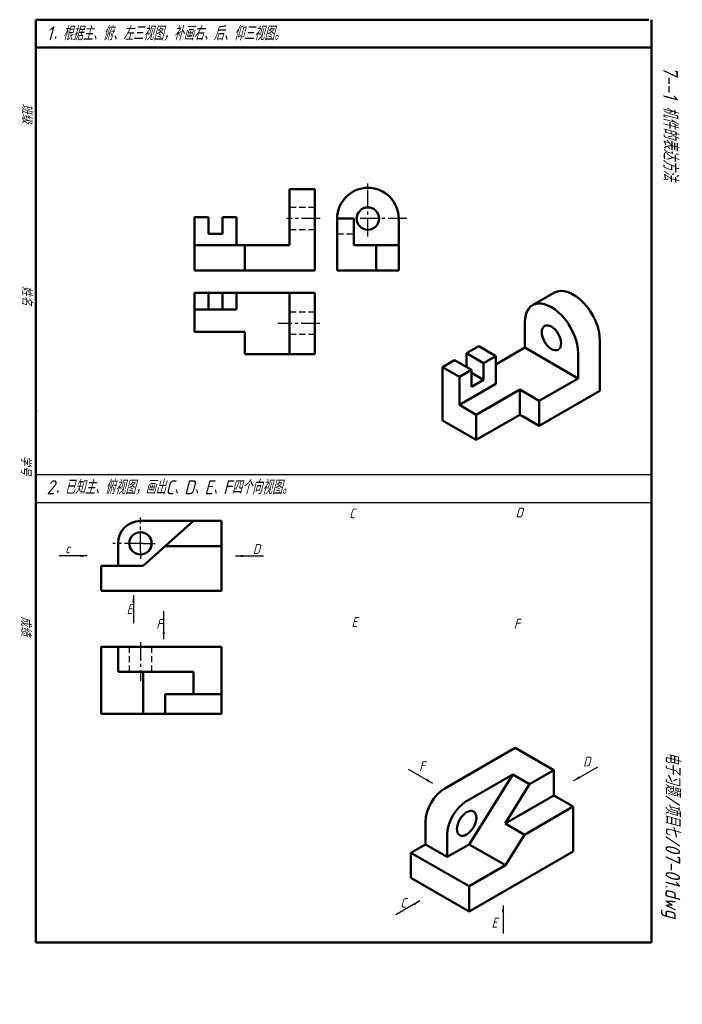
# Model space of a CAD drawing. Header units: millimetres. Extents: x 104 to 341, y -29 to 323.
import ezdxf

# ---------------------------------------------------------------- set-up
doc = ezdxf.new("R2010")
doc.units = ezdxf.units.MM
doc.header["$LTSCALE"] = 0.7
doc.linetypes.add('CENTER2', pattern=[28.575, 19.05, -3.175, 3.175, -3.175])
doc.linetypes.add('DASHED2', pattern=[9.525, 6.35, -3.175])
doc.layers.add('尺寸层', color=221, linetype='Continuous')
doc.layers.add('细实线层', color=7, linetype='Continuous')
for name, color, linetype, lineweight in [('文字层', 227, 'Continuous', 20), ('点画线层', 3, 'CENTER2', 25), ('粗实线层', 7, 'Continuous', 50), ('虚线层', 2, 'DASHED2', 25)]:
    doc.layers.add(name, color=color, linetype=linetype, lineweight=lineweight)
doc.styles.add('工程字体（斜）', font='gbeitc.shx', dxfattribs={"bigfont": 'gbcbig.shx'})
doc.styles.add('工程斜体', font='gbeitc.shx', dxfattribs={"bigfont": 'gbcbig.shx'})
doc.dimstyles.new('gb35', dxfattribs={"dimtxt": 2.5, "dimasz": 2.5, "dimexe": 2, "dimexo": 0, "dimgap": 1, "dimtad": 1, "dimdsep": 46, "dimtxsty": '工程字体（斜）', "dimcen": 0, "dimadec": 0, "dimazin": 0, "dimtfac": 1, "dimtmove": 0, "dimatfit": 3, "dimfxl": 0, "dimarcsym": 0})

msp = doc.modelspace()

# ---------------------------------------------------------------- linework, layer by layer
at = {"layer": '尺寸层', "color": 7, "ltscale": 0.5}
msp.add_line((291.36, 178.7), (311.56, 190.36), dxfattribs=at)
at = {"layer": '点画线层', "color": 7, "ltscale": 0.5}
for p, q in [((228.66, 245.64), (228.66, 264.99)), ((211.59, 252), (199.73, 252)), ((242.54, 252), (224.28, 252)), ((211.51, 214.5), (196.51, 214.5)), ((147.38, 132.95), (147.38, 145.07)), ((148.38, 135.87), (137.48, 135.87)), ((147.38, 100.57), (147.38, 86.72))]:
    msp.add_line(p, q, dxfattribs=at)
at = {"layer": '点画线层', "color": 7}
for p, q in [((148.38, 135.87), (152.59, 135.87)), ((147.38, 132.95), (147.38, 130.28))]:
    msp.add_line(p, q, dxfattribs=at)
at = {"layer": '粗实线层', "color": 7, "ltscale": 0.5}
for p, q in [((110.01, 323.13), (110.01, -6.87)), ((329.06, 323.13), (110.01, 323.13)), ((330.01, -6.87), (330.01, 323.13)), ((330.01, 313.13), (110.01, 313.13)), ((209.66, 262.5), (200.66, 262.5)), ((200.66, 242.5), (200.66, 262.5)), ((209.66, 233.5), (209.66, 262.5)), ((166.66, 252.5), (166.66, 242.5)), ((166.66, 252.5), (171.66, 252.5)), ((171.66, 252.5), (171.66, 246.5)), ((176.66, 246.5), (176.66, 252.5)), ((176.66, 252.5), (181.66, 252.5)), ((181.66, 252.5), (181.66, 242.5)), ((217.66, 233.5), (217.66, 252)), ((223.66, 252), (217.66, 252)), ((217.66, 252), (223.66, 252)), ((223.66, 252), (223.66, 242.5)), ((239.66, 233.5), (239.66, 252)), ((171.66, 246.5), (176.66, 246.5)), ((166.66, 242.5), (166.66, 233.5)), ((166.66, 242.5), (200.66, 242.5)), ((184.66, 233.5), (184.66, 242.5)), ((223.66, 242.5), (239.66, 242.5)), ((239.66, 242.5), (223.66, 242.5)), ((231.66, 233.5), (231.66, 242.5)), ((166.66, 233.5), (209.66, 233.5)), ((217.66, 233.5), (239.66, 233.5)), ((166.66, 225.5), (166.66, 211.5)), ((209.66, 225.5), (166.66, 225.5)), ((171.66, 225.5), (171.66, 219.5)), ((176.66, 225.5), (176.66, 219.5)), ((181.66, 219.5), (181.66, 225.5)), ((200.66, 225.5), (200.66, 203.5)), ((209.66, 203.5), (209.66, 225.5)), ((287.53, 221.04), (295.3, 225.52)), ((166.66, 219.5), (181.66, 219.5)), ((284.72, 205.86), (284.72, 214.86)), ((166.66, 211.5), (184.66, 211.5)), ((184.66, 211.5), (184.66, 203.5)), ((311.56, 190.36), (311.56, 208.36)), ((268.26, 206.36), (263.93, 203.86)), ((274.32, 202.86), (268.26, 206.36)), ((284.72, 205.86), (274.32, 199.86)), ((284.72, 205.86), (303.77, 194.86)), ((184.66, 203.5), (209.66, 203.5)), ((255.27, 198.86), (259.6, 201.36)), ((259.6, 201.36), (265.66, 197.86)), ((263.93, 203.86), (269.99, 200.36)), ((263.93, 203.86), (263.93, 198.86)), ((269.99, 200.36), (274.32, 202.86)), ((274.32, 202.86), (274.32, 192.86)), ((303.77, 194.86), (303.77, 203.86)), ((255.27, 179.86), (255.27, 198.86)), ((255.27, 198.86), (261.33, 195.36)), ((261.33, 195.36), (265.66, 197.86)), ((265.66, 197.86), (265.66, 191.86)), ((269.99, 194.36), (269.99, 200.36)), ((261.33, 195.36), (261.33, 185.36)), ((265.66, 191.86), (269.99, 194.36)), ((289.91, 186.86), (303.77, 194.86)), ((261.33, 185.36), (274.32, 192.86)), ((282.98, 190.86), (267.39, 181.86)), ((282.98, 190.86), (271.73, 184.36)), ((289.91, 186.86), (282.98, 190.86)), ((282.98, 181.86), (282.98, 190.86)), ((311.56, 190.36), (289.91, 177.86)), ((289.91, 177.86), (289.91, 186.86)), ((267.39, 181.86), (261.33, 185.36)), ((267.39, 172.86), (255.27, 179.86)), ((267.39, 181.86), (267.39, 172.86)), ((267.39, 172.86), (282.98, 181.86)), ((282.98, 181.86), (289.91, 177.86)), ((289.91, 177.86), (283.85, 181.36)), ((267.39, 172.86), (256.14, 179.36)), ((176.38, 143.87), (147.38, 143.87)), ((166.38, 143.87), (148.38, 127.87)), ((176.38, 118.87), (176.38, 143.87)), ((139.38, 127.87), (139.38, 135.87)), ((176.38, 134.87), (156.25, 134.87)), ((133.38, 118.87), (133.38, 127.87)), ((133.38, 127.87), (148.38, 127.87)), ((133.38, 118.87), (176.38, 118.87)), ((110.01, 103.13), (110.01, 113.13)), ((133.38, 98.89), (176.38, 98.89)), ((133.38, 98.89), (133.38, 74.89)), ((139.38, 98.89), (139.38, 89.89)), ((176.38, 74.89), (176.38, 98.89)), ((139.38, 89.89), (166.38, 89.89)), ((148.38, 89.89), (148.38, 74.89)), ((166.38, 89.89), (166.38, 81.89)), ((176.38, 81.89), (156.25, 81.89)), ((156.25, 81.89), (156.25, 74.89)), ((133.38, 74.89), (176.38, 74.89)), ((281.26, 62.73), (256.14, 48.23)), ((295.12, 54.73), (281.26, 62.73)), ((280.39, 53.23), (263.94, 43.73)), ((264.8, 28.23), (280.39, 53.23)), ((286.46, 49.73), (280.39, 53.23)), ((295.12, 54.73), (286.46, 49.73)), ((295.12, 45.73), (295.12, 54.73)), ((277.69, 35.67), (286.46, 49.73)), ((302.04, 41.73), (295.12, 45.73)), ((302.04, 41.73), (284.61, 31.67)), ((302.04, 25.73), (302.04, 41.73)), ((249.22, 36.23), (249.22, 28.23)), ((284.61, 31.67), (277.69, 35.67)), ((257.01, 23.73), (257.01, 31.73)), ((244.02, 25.23), (249.22, 28.23)), ((249.22, 28.23), (257.01, 23.73)), ((257.01, 23.73), (264.8, 28.23)), ((257.01, 23.73), (264.8, 28.23)), ((264.8, 28.23), (277.79, 20.73)), ((277.79, 20.73), (284.61, 31.67)), ((264.8, 13.23), (244.02, 25.23)), ((244.02, 25.23), (244.02, 16.23)), ((302.04, 25.73), (264.8, 4.23)), ((264.8, 13.23), (277.79, 20.73)), ((244.02, 16.23), (264.8, 4.23)), ((264.8, 4.23), (264.8, 13.23)), ((110.01, -6.87), (320.01, -6.87)), ((320.01, -6.87), (330.01, -6.87))]:
    msp.add_line(p, q, dxfattribs=at)
at = {"layer": '粗实线层'}
for p, q in [((269.99, 194.36), (265.66, 196.86)), ((295.12, 45.73), (277.69, 35.67))]:
    msp.add_line(p, q, dxfattribs=at)
at = {"layer": '粗实线层', "color": 7, "ltscale": 0.5}
for centre in [(228.66, 252), (147.38, 135.87)]:
    msp.add_circle(centre, 4, dxfattribs=at)
for centre, radius, start in [((228.66, 252), 11, 0), ((147.38, 135.87), 8, 90)]:
    msp.add_arc(centre, radius, start, 180, dxfattribs=at)
for centre, major_axis, start_param, end_param in [((302.04, 213.86), (6.74, -11.67), 0.785398, 3.1416), ((294.24, 209.36), (6.74, -11.67), 0.785398, 3.926991), ((256.14, 40.23), (-4.9, -8.49), 3.926991, 5.497787), ((263.94, 35.73), (-4.9, -8.49), 3.926991, 5.497787)]:
    msp.add_ellipse(centre, major_axis=major_axis, ratio=0.57735, start_param=start_param, end_param=end_param, dxfattribs=at)
for centre, major_axis in [((294.24, 209.36), (2.45, -4.24)), ((263.94, 35.73), (-2.45, -4.24))]:
    msp.add_ellipse(centre, major_axis=major_axis, ratio=0.57735, dxfattribs=at)
at = {"layer": '粗实线层', "color": 7}
msp.add_point((110.01, 183.13), dxfattribs=at)
at = {"layer": '细实线层', "color": 7, "ltscale": 0.5}
for p, q in [((330.01, 160.37), (110.01, 160.37)), ((330.01, 150.37), (110.01, 150.37))]:
    msp.add_line(p, q, dxfattribs=at)
at = {"layer": '细实线层', "color": 7}
msp.add_point((110.01, 183.13), dxfattribs=at)
at = {"layer": '虚线层', "color": 7, "ltscale": 0.5}
for p, q in [((209.66, 256), (200.66, 256)), ((209.66, 248), (200.66, 248)), ((217.66, 246.5), (223.66, 246.5)), ((209.66, 218.5), (200.66, 218.5)), ((209.66, 210.5), (200.66, 210.5)), ((143.38, 98.89), (143.38, 89.89)), ((151.38, 98.89), (151.38, 89.89))]:
    msp.add_line(p, q, dxfattribs=at)

# ---------------------------------------------------------------- texts
at = {"layer": '文字层', "color": 7, "style": '工程字体（斜）'}
for s, p in [('班级', (105.04, 293.1)), ('姓名', (105.02, 228.01)), ('学号', (104.64, 167.24)), ('成绩', (104.64, 109.81))]:
    msp.add_text(s, height=3.5, rotation=270, dxfattribs=at).set_placement(p)
for s, p in [('C', (221.94, 144.82)), ('D', (281.45, 145.15)), ('c', (120.49, 132.25)), ('D', (187.53, 132.09)), ('E', (142.43, 110.59)), ('E', (222.78, 105.97)), ('F', (153.02, 105.28)), ('F', (280.82, 105.37)), ('F', (246.96, 54.43)), ('D', (305.57, 56.09)), ('C', (240.2, 5.58)), ('E', (272.84, -1.53))]:
    msp.add_text(s, height=3.5, dxfattribs=at).set_placement(p)
at = {"layer": '细实线层', "color": 7, "ltscale": 0.5, "style": '工程斜体'}
for s, p in [('1．根据主、俯、左三视图，补画右、后、仰三视图。', (113.81, 315.77)), ('2．已知主、俯视图，画出C、D、E、F四个向视图。', (113.81, 153.44))]:
    msp.add_text(s, height=5, dxfattribs=at).set_placement(p)
at = {"layer": '细实线层', "color": 7, "ltscale": 0.5}
for s, style, p in [('    7--1 机件的表达方法  ', '工程字体（斜）', (334.18, 317.85)), ('电子习题/项目七/07-01.dwg', '工程斜体', (335, 61.28))]:
    msp.add_text(s, height=5.25, rotation=270, dxfattribs=dict(at, style=style)).set_placement(p)

# ---------------------------------------------------------------- leaders
at = {"layer": '尺寸层', "color": 7, "ltscale": 0.5}
for points in [[(128.38, 131.37), (118.38, 131.37)], [(181.38, 131.37), (191.38, 131.37)], [(144.87, 117.31), (144.87, 107.31)], [(155.67, 101.6), (155.67, 111.6)], [(251.84, 50.03), (243.18, 55.03)], [(302.14, 51), (310.8, 56)], [(247.25, 8.02), (238.59, 3.02)], [(276.96, 6.38), (276.96, -3.62)]]:
    msp.add_leader(points, dimstyle='gb35', override={"dimgap": 1, "dimtad": 0}, dxfattribs=at)

doc.saveas('drawing.dxf')
